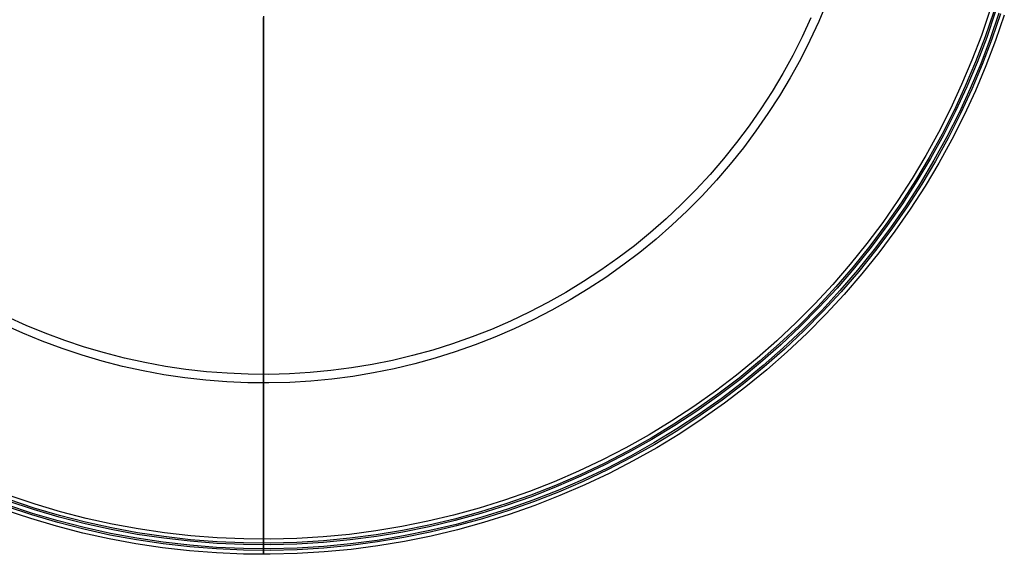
# Model space of a CAD drawing. Header units: millimetres. Extents: x -105 to 105, y -105 to 105.
# Tile 2 of 12: x -33 to 100, y -105 to -33. Entities that reach past the tile are written whole.
import ezdxf

# ---------------------------------------------------------------- set-up
doc = ezdxf.new("R2010")
doc.units = ezdxf.units.MM
doc.layers.add('Houglass pot - Extra Small - Ferm Living', color=7, linetype='Continuous', true_color=0x000000)

msp = doc.modelspace()

# ---------------------------------------------------------------- linework, layer by layer
at = {"layer": 'Houglass pot - Extra Small - Ferm Living', "color": 18, "true_color": 0x000000}
for p, q in [((76, -30.52, 55.08), (74.89, -33.14, 55.08)), ((97.98, -31.65), (96.83, -35.03)), ((98.49, -31.81, 303.14), (97.33, -35.21, 303.14)), ((98.49, -31.81, 188.22), (97.33, -35.21, 188.22)), ((0, -32.43, 90.31), (0, -35.83, 91.48)), ((0, -35.92, 86.26), (0, -32.62, 87.4)), ((0, -36.34, 90.08), (0, -32.9, 88.89)), ((0, -32.9, 88.89), (0, -36.26, 87.73)), ((73.84, -32.67, 54.12), (72.66, -35.21, 54.12)), ((74.89, -33.14, 55.08), (73.7, -35.72, 55.08)), ((98.7, -31.88), (97.54, -35.29)), ((99.2, -32.04, 303.14), (98.03, -35.47, 303.14)), ((99.42, -32.11), (98.24, -35.54)), ((99.92, -32.27, 303.14), (98.74, -35.72, 303.14)), ((99.92, -32.27, 188.22), (98.74, -35.72, 188.22)), ((0, -35.83, 91.48), (0, -39.18, 92.77)), ((72.66, -35.21, 54.12), (71.39, -37.71, 54.12)), ((73.7, -35.72, 55.08), (72.41, -38.25, 55.08)), ((96.83, -35.03), (95.55, -38.37)), ((97.33, -35.21, 303.14), (96.05, -38.57, 303.14)), ((97.33, -35.21, 188.22), (96.05, -38.57, 188.22)), ((97.54, -35.29), (96.25, -38.65)), ((98.03, -35.47, 303.14), (96.74, -38.85, 303.14)), ((98.24, -35.54), (96.95, -38.93)), ((98.74, -35.72, 303.14), (97.44, -39.13, 303.14)), ((98.74, -35.72, 188.22), (97.44, -39.13, 188.22)), ((0, -39.17, 85), (0, -35.92, 86.26)), ((0, -36.26, 87.73), (0, -39.57, 86.46)), ((0, -39.74, 91.38), (0, -36.34, 90.08)), ((71.39, -37.71, 54.12), (70.04, -40.17, 54.12)), ((72.41, -38.25, 55.08), (71.04, -40.74, 55.08)), ((95.55, -38.37), (94.16, -41.66)), ((0, -42.38, 83.64), (0, -39.17, 85)), ((0, -39.18, 92.77), (0, -42.49, 94.18)), ((0, -39.57, 86.46), (0, -42.84, 85.07)), ((0, -43.1, 92.81), (0, -39.74, 91.38)), ((96.05, -38.57, 303.14), (94.65, -41.88, 303.14)), ((96.05, -38.57, 188.22), (94.65, -41.88, 188.22)), ((96.25, -38.65), (94.85, -41.97)), ((96.74, -38.85, 303.14), (95.33, -42.18, 303.14)), ((96.95, -38.93), (95.54, -42.27)), ((97.44, -39.13, 303.14), (96.02, -42.49, 303.14)), ((97.44, -39.13, 188.22), (96.02, -42.49, 188.22)), ((70.04, -40.17, 54.12), (68.6, -42.58, 54.12)), ((71.04, -40.74, 55.08), (69.59, -43.18, 55.08)), ((0, -45.55, 82.16), (0, -42.38, 83.64)), ((0, -42.49, 94.18), (0, -45.74, 95.7)), ((94.16, -41.66), (92.66, -44.91)), ((94.65, -41.88, 303.14), (93.14, -45.14, 303.14)), ((94.65, -41.88, 188.22), (93.14, -45.14, 188.22)), ((94.85, -41.97), (93.34, -45.24)), ((95.33, -42.18, 303.14), (93.81, -45.47, 303.14)), ((95.54, -42.27), (94.02, -45.56)), ((96.02, -42.49, 303.14), (94.49, -45.79, 303.14)), ((96.02, -42.49, 188.22), (94.49, -45.79, 188.22)), ((0, -42.84, 85.07), (0, -46.06, 83.58)), ((0, -46.4, 94.35), (0, -43.1, 92.81)), ((68.6, -42.58, 54.12), (67.09, -44.93, 54.12)), ((69.59, -43.18, 55.08), (68.04, -45.57, 55.08)), ((67.09, -44.93, 54.12), (65.49, -47.23, 54.12)), ((92.66, -44.91), (91.05, -48.1)), ((93.14, -45.14, 303.14), (91.52, -48.34, 303.14)), ((93.14, -45.14, 188.22), (91.52, -48.34, 188.22)), ((0, -48.66, 80.59), (0, -45.55, 82.16)), ((0, -45.74, 95.7), (0, -48.94, 97.33)), ((0, -46.06, 83.58), (0, -49.23, 81.98)), ((0, -49.64, 96.01), (0, -46.4, 94.35)), ((68.04, -45.57, 55.08), (66.42, -47.91, 55.08)), ((93.34, -45.24), (91.71, -48.45)), ((93.81, -45.47, 303.14), (92.18, -48.69, 303.14)), ((94.02, -45.56), (92.38, -48.8)), ((94.49, -45.79, 303.14), (92.84, -49.04, 303.14)), ((94.49, -45.79, 188.22), (92.84, -49.04, 188.22)), ((65.49, -47.23, 54.12), (63.81, -49.48, 54.12)), ((0, -51.72, 78.9), (0, -48.66, 80.59)), ((0, -48.94, 97.33), (0, -52.08, 99.08)), ((66.42, -47.91, 55.08), (64.72, -50.18, 55.08)), ((91.05, -48.1), (89.32, -51.23)), ((91.52, -48.34, 303.14), (89.78, -51.49, 303.14)), ((91.52, -48.34, 188.22), (89.78, -51.49, 188.22)), ((91.71, -48.45), (89.98, -51.6)), ((92.18, -48.69, 303.14), (90.43, -51.86, 303.14)), ((92.38, -48.8), (90.63, -51.98)), ((92.84, -49.04, 303.14), (91.08, -52.24, 303.14)), ((92.84, -49.04, 188.22), (91.08, -52.24, 188.22)), ((0, -49.23, 81.98), (0, -52.34, 80.27)), ((0, -52.83, 97.78), (0, -49.64, 96.01)), ((63.81, -49.48, 54.12), (62.05, -51.66, 54.12)), ((64.72, -50.18, 55.08), (62.94, -52.4, 55.08)), ((0, -54.71, 77.12), (0, -51.72, 78.9)), ((62.05, -51.66, 54.12), (60.22, -53.78, 54.12)), ((89.32, -51.23), (87.49, -54.3)), ((89.78, -51.49, 303.14), (87.94, -54.58, 303.14)), ((89.78, -51.49, 188.22), (87.94, -54.58, 188.22)), ((89.98, -51.6), (88.13, -54.69)), ((0, -52.08, 99.08), (0, -55.16, 100.93)), ((0, -52.34, 80.27), (0, -55.4, 78.46)), ((0, -55.95, 99.66), (0, -52.83, 97.78)), ((62.94, -52.4, 55.08), (61.08, -54.55, 55.08)), ((90.43, -51.86, 303.14), (88.58, -54.97, 303.14)), ((90.63, -51.98), (88.77, -55.09)), ((91.08, -52.24, 303.14), (89.22, -55.37, 303.14)), ((91.08, -52.24, 188.22), (89.22, -55.37, 188.22)), ((60.22, -53.78, 54.12), (58.32, -55.84, 54.12)), ((87.49, -54.3), (85.55, -57.3)), ((0, -57.65, 75.23), (0, -54.71, 77.12)), ((0, -55.16, 100.93), (0, -58.17, 102.89)), ((0, -55.4, 78.46), (0, -58.39, 76.54)), ((61.08, -54.55, 55.08), (59.15, -56.64, 55.08)), ((87.94, -54.58, 303.14), (85.99, -57.59, 303.14)), ((87.94, -54.58, 188.22), (85.99, -57.59, 188.22)), ((88.13, -54.69), (86.18, -57.72)), ((88.58, -54.97, 303.14), (86.62, -58.01, 303.14)), ((88.77, -55.09), (86.81, -58.14)), ((89.22, -55.37, 303.14), (87.24, -58.43, 303.14)), ((89.22, -55.37, 188.22), (87.24, -58.43, 188.22)), ((0, -59.01, 101.65), (0, -55.95, 99.66)), ((58.32, -55.84, 54.12), (56.35, -57.83, 54.12)), ((59.15, -56.64, 55.08), (57.15, -58.66, 55.08)), ((0, -60.52, 73.25), (0, -57.65, 75.23)), ((0, -58.17, 102.89), (0, -61.11, 104.95)), ((0, -58.39, 76.54), (0, -61.31, 74.53)), ((56.35, -57.83, 54.12), (54.3, -59.75, 54.12)), ((85.55, -57.3), (83.51, -60.23)), ((85.99, -57.59, 303.14), (83.94, -60.54, 303.14)), ((85.99, -57.59, 188.22), (83.94, -60.54, 188.22)), ((86.18, -57.72), (84.12, -60.67)), ((86.62, -58.01, 303.14), (84.55, -60.98, 303.14)), ((86.81, -58.14), (84.74, -61.12)), ((87.24, -58.43, 303.14), (85.16, -61.42, 303.14)), ((87.24, -58.43, 188.22), (85.16, -61.42, 188.22)), ((0, -61.99, 103.74), (0, -59.01, 101.65)), ((54.3, -59.75, 54.12), (52.2, -61.6, 54.12)), ((57.15, -58.66, 55.08), (55.08, -60.61, 55.08)), ((0, -63.32, 71.16), (0, -60.52, 73.25)), ((55.08, -60.61, 55.08), (52.94, -62.48, 55.08)), ((83.51, -60.23), (81.37, -63.1)), ((83.94, -60.54, 303.14), (81.79, -63.42, 303.14)), ((83.94, -60.54, 188.22), (81.79, -63.42, 188.22)), ((84.12, -60.67), (81.97, -63.56)), ((84.55, -60.98, 303.14), (82.38, -63.88, 303.14)), ((0, -61.11, 104.95), (0, -63.98, 107.11)), ((0, -61.31, 74.53), (0, -64.16, 72.41)), ((0, -64.9, 105.93), (0, -61.99, 103.74)), ((52.2, -61.6, 54.12), (50.03, -63.38, 54.12)), ((84.74, -61.12), (82.56, -64.02)), ((85.16, -61.42, 303.14), (82.98, -64.34, 303.14)), ((85.16, -61.42, 188.22), (82.98, -64.34, 188.22)), ((0, -66.05, 68.99), (0, -63.32, 71.16)), ((50.03, -63.38, 54.12), (47.8, -65.07, 54.12)), ((52.94, -62.48, 55.08), (50.74, -64.28, 55.08)), ((81.37, -63.1), (79.13, -65.88)), ((81.79, -63.42, 303.14), (79.54, -66.22, 303.14)), ((81.79, -63.42, 188.22), (79.54, -66.22, 188.22)), ((81.97, -63.56), (79.71, -66.36)), ((0, -63.98, 107.11), (0, -66.77, 109.38)), ((0, -64.16, 72.41), (0, -66.94, 70.2)), ((0, -67.73, 108.23), (0, -64.9, 105.93)), ((47.8, -65.07, 54.12), (45.51, -66.69, 54.12)), ((50.74, -64.28, 55.08), (48.48, -66, 55.08)), ((82.38, -63.88, 303.14), (80.12, -66.7, 303.14)), ((82.56, -64.02), (80.29, -66.85)), ((82.98, -64.34, 303.14), (80.69, -67.18, 303.14)), ((82.98, -64.34, 188.22), (80.69, -67.18, 188.22)), ((0, -68.7, 66.72), (0, -66.05, 68.99)), ((48.48, -66, 55.08), (46.16, -67.65, 55.08)), ((79.13, -65.88), (76.8, -68.59)), ((79.54, -66.22, 303.14), (77.2, -68.94, 303.14)), ((79.54, -66.22, 188.22), (77.2, -68.94, 188.22)), ((79.71, -66.36), (77.36, -69.09)), ((0, -66.77, 109.38), (0, -69.47, 111.73)), ((0, -66.94, 70.2), (0, -69.64, 67.9)), ((0, -70.48, 110.62), (0, -67.73, 108.23)), ((45.51, -66.69, 54.12), (43.17, -68.23, 54.12)), ((46.16, -67.65, 55.08), (43.79, -69.21, 55.08)), ((80.12, -66.7, 303.14), (77.75, -69.44, 303.14)), ((80.29, -66.85), (77.92, -69.59)), ((80.69, -67.18, 303.14), (78.31, -69.94, 303.14)), ((80.69, -67.18, 188.22), (78.31, -69.94, 188.22)), ((0, -71.28, 64.37), (0, -68.7, 66.72)), ((43.17, -68.23, 54.12), (40.77, -69.69, 54.12)), ((76.8, -68.59), (74.37, -71.21)), ((77.2, -68.94, 303.14), (74.76, -71.58, 303.14)), ((77.2, -68.94, 188.22), (74.76, -71.58, 188.22)), ((0, -69.47, 111.73), (0, -72.1, 114.19)), ((0, -69.64, 67.9), (0, -72.26, 65.5)), ((40.77, -69.69, 54.12), (38.33, -71.06, 54.12)), ((43.79, -69.21, 55.08), (41.36, -70.69, 55.08)), ((77.36, -69.09), (74.92, -71.73)), ((77.75, -69.44, 303.14), (75.3, -72.1, 303.14)), ((77.92, -69.59), (75.46, -72.26)), ((78.31, -69.94, 303.14), (75.84, -72.62, 303.14)), ((78.31, -69.94, 188.22), (75.84, -72.62, 188.22)), ((0, -73.14, 113.11), (0, -70.48, 110.62)), ((0, -73.77, 61.93), (0, -71.28, 64.37)), ((38.33, -71.06, 54.12), (35.84, -72.35, 54.12)), ((41.36, -70.69, 55.08), (38.88, -72.08, 55.08)), ((74.37, -71.21), (71.86, -73.75)), ((74.76, -71.58, 303.14), (72.23, -74.13, 303.14)), ((74.76, -71.58, 188.22), (72.23, -74.13, 188.22)), ((-32.03, -74.12, 54.12), (-34.58, -72.96, 54.12)), ((0, -72.1, 114.19), (0, -74.64, 116.73)), ((0, -72.26, 65.5), (0, -74.8, 63.02)), ((35.84, -72.35, 54.12), (33.31, -73.55, 54.12)), ((38.88, -72.08, 55.08), (36.35, -73.39, 55.08)), ((74.92, -71.73), (72.38, -74.29)), ((75.3, -72.1, 303.14), (72.75, -74.67, 303.14)), ((75.46, -72.26), (72.91, -74.83)), ((75.84, -72.62, 303.14), (73.27, -75.21, 303.14)), ((75.84, -72.62, 188.22), (73.27, -75.21, 188.22)), ((-32.49, -75.18, 55.08), (-35.08, -74, 55.08)), ((-29.44, -75.18, 54.12), (-32.03, -74.12, 54.12)), ((0, -75.72, 115.69), (0, -73.14, 113.11)), ((0, -76.18, 59.41), (0, -73.77, 61.93)), ((33.31, -73.55, 54.12), (30.74, -74.66, 54.12)), ((36.35, -73.39, 55.08), (33.79, -74.6, 55.08)), ((71.86, -73.75), (69.25, -76.2)), ((72.23, -74.13, 303.14), (69.61, -76.59, 303.14)), ((72.23, -74.13, 188.22), (69.61, -76.59, 188.22)), ((72.38, -74.29), (69.76, -76.76)), ((-29.86, -76.26, 55.08), (-32.49, -75.18, 55.08)), ((-26.81, -76.16, 54.12), (-29.44, -75.18, 54.12)), ((0, -74.64, 116.73), (0, -77.09, 119.36)), ((0, -74.8, 63.02), (0, -77.26, 60.45)), ((28.13, -75.68, 54.12), (25.48, -76.62, 54.12)), ((30.74, -74.66, 54.12), (28.13, -75.68, 54.12)), ((33.79, -74.6, 55.08), (31.18, -75.73, 55.08)), ((72.75, -74.67, 303.14), (70.11, -77.15, 303.14)), ((72.91, -74.83), (70.27, -77.32)), ((73.27, -75.21, 303.14), (70.62, -77.7, 303.14)), ((73.27, -75.21, 188.22), (70.62, -77.7, 188.22)), ((-27.19, -77.25, 55.08), (-29.86, -76.26, 55.08)), ((-24.15, -77.05, 54.12), (-26.81, -76.16, 54.12)), ((0, -78.2, 118.35), (0, -75.72, 115.69)), ((0, -78.51, 56.8), (0, -76.18, 59.41)), ((25.48, -76.62, 54.12), (22.81, -77.45, 54.12)), ((28.53, -76.77, 55.08), (25.85, -77.71, 55.08)), ((31.18, -75.73, 55.08), (28.53, -76.77, 55.08)), ((69.25, -76.2), (66.57, -78.56)), ((69.61, -76.59, 303.14), (66.91, -78.96, 303.14)), ((69.61, -76.59, 188.22), (66.91, -78.96, 188.22)), ((69.76, -76.76), (67.05, -79.13)), ((-24.49, -78.15, 55.08), (-27.19, -77.25, 55.08)), ((-21.77, -78.95, 55.08), (-24.49, -78.15, 55.08)), ((-21.46, -77.84, 54.12), (-24.15, -77.05, 54.12)), ((-18.75, -78.54, 54.12), (-21.46, -77.84, 54.12)), ((0, -77.09, 119.36), (0, -79.44, 122.07)), ((0, -77.26, 60.45), (0, -79.62, 57.81)), ((0, -80.59, 121.1), (0, -78.2, 118.35)), ((20.11, -78.2, 54.12), (17.38, -78.85, 54.12)), ((22.81, -77.45, 54.12), (20.11, -78.2, 54.12)), ((25.85, -77.71, 55.08), (23.13, -78.56, 55.08)), ((70.11, -77.15, 303.14), (67.39, -79.54, 303.14)), ((70.27, -77.32), (67.54, -79.71)), ((70.62, -77.7, 303.14), (67.88, -80.11, 303.14)), ((70.62, -77.7, 188.22), (67.88, -80.11, 188.22)), ((-19.01, -79.66, 55.08), (-21.77, -78.95, 55.08)), ((-16.24, -80.27, 55.08), (-19.01, -79.66, 55.08)), ((-16.01, -79.14, 54.12), (-18.75, -78.54, 54.12)), ((-13.25, -79.65, 54.12), (-16.01, -79.14, 54.12)), ((-10.48, -80.06, 54.12), (-13.25, -79.65, 54.12)), ((0, -80.74, 54.12), (0, -78.51, 56.8)), ((0, -79.44, 122.07), (0, -81.7, 124.86)), ((0, -79.62, 57.81), (0, -81.9, 55.08)), ((14.63, -79.4, 54.12), (11.87, -79.86, 54.12)), ((17.38, -78.85, 54.12), (14.63, -79.4, 54.12)), ((20.39, -79.32, 55.08), (17.63, -79.98, 55.08)), ((23.13, -78.56, 55.08), (20.39, -79.32, 55.08)), ((66.57, -78.56), (63.8, -80.82)), ((66.91, -78.96, 303.14), (64.13, -81.24, 303.14)), ((66.91, -78.96, 188.22), (64.13, -81.24, 188.22)), ((67.05, -79.13), (64.27, -81.41)), ((67.39, -79.54, 303.14), (64.59, -81.83, 303.14)), ((-13.44, -80.79, 55.08), (-16.24, -80.27, 55.08)), ((-10.63, -81.2, 55.08), (-13.44, -80.79, 55.08)), ((-7.7, -80.37, 54.12), (-10.48, -80.06, 54.12)), ((-4.9, -80.59, 54.12), (-7.7, -80.37, 54.12)), ((-2.1, -80.71, 54.12), (-4.9, -80.59, 54.12)), ((0.7, -80.74, 54.12), (-2.1, -80.71, 54.12)), ((0, -82.88, 123.94), (0, -80.59, 121.1)), ((0, -82.88, 51.37), (0, -80.74, 54.12)), ((3.5, -80.67, 54.12), (0.7, -80.74, 54.12)), ((6.3, -80.5, 54.12), (3.5, -80.67, 54.12)), ((9.09, -80.23, 54.12), (6.3, -80.5, 54.12)), ((11.87, -79.86, 54.12), (9.09, -80.23, 54.12)), ((12.04, -81.01, 55.08), (9.22, -81.38, 55.08)), ((14.84, -80.54, 55.08), (12.04, -81.01, 55.08)), ((17.63, -79.98, 55.08), (14.84, -80.54, 55.08)), ((63.8, -80.82), (60.96, -82.99)), ((67.54, -79.71), (64.73, -82)), ((67.88, -80.11, 303.14), (65.06, -82.42, 303.14)), ((67.88, -80.11, 188.22), (65.06, -82.42, 188.22)), ((-7.81, -81.52, 55.08), (-10.63, -81.2, 55.08)), ((-4.97, -81.75, 55.08), (-7.81, -81.52, 55.08)), ((-2.13, -81.87, 55.08), (-4.97, -81.75, 55.08)), ((0.71, -81.89, 55.08), (-2.13, -81.87, 55.08)), ((0, -81.7, 124.86), (0, -83.86, 127.73)), ((0, -81.9, 55.08), (0, -84.08, 52.28)), ((3.55, -81.82, 55.08), (0.71, -81.89, 55.08)), ((6.39, -81.65, 55.08), (3.55, -81.82, 55.08)), ((9.22, -81.38, 55.08), (6.39, -81.65, 55.08)), ((64.13, -81.24, 303.14), (61.27, -83.42, 303.14)), ((64.13, -81.24, 188.22), (61.27, -83.42, 188.22)), ((64.27, -81.41), (61.4, -83.59)), ((64.59, -81.83, 303.14), (61.71, -84.02, 303.14)), ((64.73, -82), (61.85, -84.2)), ((0, -85.07, 126.85), (0, -82.88, 123.94)), ((0, -84.93, 48.54), (0, -82.88, 51.37)), ((60.96, -82.99), (58.04, -85.05)), ((61.27, -83.42, 303.14), (58.34, -85.49, 303.14)), ((61.27, -83.42, 188.22), (58.34, -85.49, 188.22)), ((61.4, -83.59), (58.46, -85.68)), ((65.06, -82.42, 303.14), (62.16, -84.62, 303.14)), ((65.06, -82.42, 188.22), (62.16, -84.62, 188.22)), ((0, -83.86, 127.73), (0, -85.92, 130.67)), ((0, -84.08, 52.28), (0, -86.16, 49.4)), ((0, -86.88, 45.65), (0, -84.93, 48.54)), ((61.71, -84.02, 303.14), (58.76, -86.11, 303.14)), ((61.85, -84.2), (58.89, -86.3)), ((62.16, -84.62, 303.14), (59.18, -86.73, 303.14)), ((62.16, -84.62, 188.22), (59.18, -86.73, 188.22)), ((0, -87.16, 129.83), (0, -85.07, 126.85)), ((0, -85.92, 130.67), (0, -87.87, 133.69)), ((0, -86.16, 49.4), (0, -88.14, 46.46)), ((58.04, -85.05), (55.05, -87.02)), ((58.34, -85.49, 303.14), (55.34, -87.46, 303.14)), ((58.34, -85.49, 188.22), (55.34, -87.46, 188.22)), ((58.46, -85.68), (55.46, -87.65)), ((58.76, -86.11, 303.14), (55.74, -88.1, 303.14)), ((58.89, -86.3), (55.86, -88.29)), ((0, -88.73, 42.69), (0, -86.88, 45.65)), ((0, -89.15, 132.89), (0, -87.16, 129.83)), ((55.05, -87.02), (52, -88.87)), ((55.34, -87.46, 303.14), (52.27, -89.33, 303.14)), ((55.34, -87.46, 188.22), (52.27, -89.33, 188.22)), ((55.46, -87.65), (52.38, -89.52)), ((59.18, -86.73, 303.14), (56.14, -88.73, 303.14)), ((59.18, -86.73, 188.22), (56.14, -88.73, 188.22)), ((0, -87.87, 133.69), (0, -89.72, 136.76)), ((0, -88.14, 46.46), (0, -90.03, 43.45)), ((0, -90.48, 39.67), (0, -88.73, 42.69)), ((52, -88.87), (48.88, -90.63)), ((55.74, -88.1, 303.14), (52.65, -89.98, 303.14)), ((55.86, -88.29), (52.76, -90.18)), ((56.14, -88.73, 303.14), (53.03, -90.63, 303.14)), ((56.14, -88.73, 188.22), (53.03, -90.63, 188.22)), ((0, -91.02, 136.02), (0, -89.15, 132.89)), ((0, -89.72, 136.76), (0, -91.46, 139.91)), ((0, -90.03, 43.45), (0, -91.81, 40.37)), ((52.27, -89.33, 303.14), (49.14, -91.09, 303.14)), ((52.27, -89.33, 188.22), (49.14, -91.09, 188.22)), ((52.38, -89.52), (49.24, -91.29)), ((52.65, -89.98, 303.14), (49.49, -91.75, 303.14)), ((52.76, -90.18), (49.6, -91.95)), ((0, -92.13, 36.59), (0, -90.48, 39.67)), ((0, -92.79, 139.2), (0, -91.02, 136.02)), ((0, -91.46, 139.91), (0, -93.09, 143.11)), ((48.88, -90.63), (45.71, -92.27)), ((49.14, -91.09, 303.14), (45.94, -92.74, 303.14)), ((49.14, -91.09, 188.22), (45.94, -92.74, 188.22)), ((49.24, -91.29), (46.04, -92.94)), ((53.03, -90.63, 303.14), (49.85, -92.41, 303.14)), ((53.03, -90.63, 188.22), (49.85, -92.41, 188.22)), ((0, -91.81, 40.37), (0, -93.48, 37.24)), ((0, -93.67, 33.46), (0, -92.13, 36.59)), ((0, -94.44, 142.45), (0, -92.79, 139.2)), ((45.71, -92.27), (42.48, -93.8)), ((45.94, -92.74, 303.14), (42.7, -94.28, 303.14)), ((45.94, -92.74, 188.22), (42.7, -94.28, 188.22)), ((46.04, -92.94), (42.79, -94.48)), ((49.49, -91.75, 303.14), (46.28, -93.42, 303.14)), ((49.6, -91.95), (46.38, -93.62)), ((49.85, -92.41, 303.14), (46.61, -94.09, 303.14)), ((49.85, -92.41, 188.22), (46.61, -94.09, 188.22)), ((0, -93.09, 143.11), (0, -94.61, 146.36)), ((0, -93.48, 37.24), (0, -95.05, 34.06)), ((0, -95.1, 30.28), (0, -93.67, 33.46)), ((42.48, -93.8), (39.2, -95.22)), ((42.7, -94.28, 303.14), (39.4, -95.71, 303.14)), ((42.7, -94.28, 188.22), (39.4, -95.71, 188.22)), ((46.28, -93.42, 303.14), (43.01, -94.97, 303.14)), ((46.38, -93.62), (43.1, -95.17)), ((46.61, -94.09, 303.14), (43.32, -95.65, 303.14)), ((46.61, -94.09, 188.22), (43.32, -95.65, 188.22)), ((0, -95.98, 145.75), (0, -94.44, 142.45)), ((0, -94.61, 146.36), (0, -96.01, 149.67)), ((0, -95.05, 34.06), (0, -96.5, 30.82)), ((0, -96.43, 27.05), (0, -95.1, 30.28)), ((39.2, -95.22), (35.87, -96.52)), ((42.79, -94.48), (39.48, -95.91)), ((43.01, -94.97, 303.14), (39.69, -96.4, 303.14)), ((43.1, -95.17), (39.77, -96.61)), ((0, -97.4, 149.11), (0, -95.98, 145.75)), ((0, -96.01, 149.67), (0, -97.3, 153.02)), ((0, -97.64, 23.78), (0, -96.43, 27.05)), ((0, -96.5, 30.82), (0, -97.85, 27.53)), ((35.87, -96.52), (32.5, -97.71)), ((39.4, -95.71, 303.14), (36.05, -97.02, 303.14)), ((39.4, -95.71, 188.22), (36.05, -97.02, 188.22)), ((39.48, -95.91), (36.13, -97.23)), ((39.69, -96.4, 303.14), (36.32, -97.72, 303.14)), ((39.77, -96.61), (36.39, -97.93)), ((43.32, -95.65, 303.14), (39.97, -97.09, 303.14)), ((43.32, -95.65, 188.22), (39.97, -97.09, 188.22)), ((-31.02, -98.97), (-34.44, -97.84)), ((-30.96, -98.76, 303.14), (-34.37, -97.63, 303.14)), ((-30.96, -98.76, 188.22), (-34.37, -97.63, 188.22)), ((-30.8, -98.26), (-34.19, -97.13)), ((-27.37, -99.26), (-30.8, -98.26)), ((0, -97.3, 153.02), (0, -98.47, 156.42)), ((0, -98.71, 152.51), (0, -97.4, 149.11)), ((0, -98.75, 20.47), (0, -97.64, 23.78)), ((0, -97.85, 27.53), (0, -99.09, 24.2)), ((32.5, -97.71), (29.09, -98.77)), ((32.67, -98.21, 303.14), (29.24, -99.28, 303.14)), ((32.67, -98.21, 188.22), (29.24, -99.28, 188.22)), ((36.05, -97.02, 303.14), (32.67, -98.21, 303.14)), ((36.05, -97.02, 188.22), (32.67, -98.21, 188.22)), ((36.13, -97.23), (32.74, -98.42)), ((36.32, -97.72, 303.14), (32.9, -98.92, 303.14)), ((36.39, -97.93), (32.97, -99.14)), ((39.97, -97.09, 303.14), (36.58, -98.42, 303.14)), ((39.97, -97.09, 188.22), (36.58, -98.42, 188.22)), ((-31.41, -100.19, 303.14), (-34.86, -99.04, 303.14)), ((-31.41, -100.19, 188.22), (-34.86, -99.04, 188.22)), ((-31.25, -99.69), (-34.69, -98.55)), ((-31.18, -99.48, 303.14), (-34.61, -98.34, 303.14)), ((-27.71, -100.5, 303.14), (-31.18, -99.48, 303.14)), ((-27.57, -99.99), (-31.02, -98.97)), ((-27.51, -99.78, 303.14), (-30.96, -98.76, 303.14)), ((-27.51, -99.78, 188.22), (-30.96, -98.76, 188.22)), ((-23.91, -100.15), (-27.37, -99.26)), ((0, -98.47, 156.42), (0, -99.52, 159.86)), ((0, -99.89, 155.96), (0, -98.71, 152.51)), ((0, -99.74, 17.13), (0, -98.75, 20.47)), ((0, -99.09, 24.2), (0, -100.21, 20.84)), ((0, -99.52, 159.86), (0, -100.45, 163.32)), ((29.09, -98.77), (25.64, -99.72)), ((29.24, -99.28, 303.14), (25.77, -100.24, 303.14)), ((29.24, -99.28, 188.22), (25.77, -100.24, 188.22)), ((29.3, -99.5), (25.83, -100.45)), ((32.74, -98.42), (29.3, -99.5)), ((32.9, -98.92, 303.14), (29.45, -100, 303.14)), ((32.97, -99.14), (29.51, -100.22)), ((36.58, -98.42, 303.14), (33.14, -99.63, 303.14)), ((36.58, -98.42, 188.22), (33.14, -99.63, 188.22)), ((-27.91, -101.22, 303.14), (-31.41, -100.19, 303.14)), ((-27.91, -101.22, 188.22), (-31.41, -100.19, 188.22)), ((-27.77, -100.72), (-31.25, -99.69)), ((-24.26, -101.62), (-27.77, -100.72)), ((-24.2, -101.4, 303.14), (-27.71, -100.5, 303.14)), ((-24.08, -100.89), (-27.57, -99.99)), ((-24.03, -100.67, 303.14), (-27.51, -99.78, 303.14)), ((-24.03, -100.67, 188.22), (-27.51, -99.78, 188.22)), ((-20.57, -101.66), (-24.08, -100.89)), ((-20.52, -101.45, 303.14), (-24.03, -100.67, 303.14)), ((-20.52, -101.45, 188.22), (-24.03, -100.67, 188.22)), ((-20.42, -100.92), (-23.91, -100.15)), ((-16.9, -101.57), (-20.42, -100.92)), ((0, -100.62, 13.75), (0, -99.74, 17.13)), ((0, -100.96, 159.44), (0, -99.89, 155.96)), ((0, -100.21, 20.84), (0, -101.21, 17.43)), ((0, -100.45, 163.32), (0, -101.25, 166.82)), ((0, -101.38, 10.34), (0, -100.62, 13.75)), ((22.17, -100.55), (18.66, -101.26)), ((25.64, -99.72), (22.17, -100.55)), ((25.77, -100.24, 303.14), (22.28, -101.07, 303.14)), ((25.77, -100.24, 188.22), (22.28, -101.07, 188.22)), ((25.83, -100.45), (22.33, -101.29)), ((29.45, -100, 303.14), (25.96, -100.97, 303.14)), ((29.51, -100.22), (26.02, -101.18)), ((29.66, -100.72, 303.14), (26.15, -101.69, 303.14)), ((29.66, -100.72, 188.22), (26.15, -101.69, 188.22)), ((33.14, -99.63, 303.14), (29.66, -100.72, 303.14)), ((33.14, -99.63, 188.22), (29.66, -100.72, 188.22)), ((-24.38, -102.13, 303.14), (-27.91, -101.22, 303.14)), ((-24.38, -102.13, 188.22), (-27.91, -101.22, 188.22)), ((-20.82, -102.92, 303.14), (-24.38, -102.13, 303.14)), ((-20.82, -102.92, 188.22), (-24.38, -102.13, 188.22)), ((-20.72, -102.4), (-24.26, -101.62)), ((-20.67, -102.18, 303.14), (-24.2, -101.4, 303.14)), ((-17.11, -102.84, 303.14), (-20.67, -102.18, 303.14)), ((-17.03, -102.32), (-20.57, -101.66)), ((-16.99, -102.1, 303.14), (-20.52, -101.45, 303.14)), ((-16.99, -102.1, 188.22), (-20.52, -101.45, 188.22)), ((-13.44, -102.62, 303.14), (-16.99, -102.1, 303.14)), ((-13.44, -102.62, 188.22), (-16.99, -102.1, 188.22)), ((-13.37, -102.1), (-16.9, -101.57)), ((-9.81, -102.5), (-13.37, -102.1)), ((0, -101.9, 162.96), (0, -100.96, 159.44)), ((0, -101.21, 17.43), (0, -102.1, 13.99)), ((0, -101.25, 166.82), (0, -101.94, 170.35)), ((0, -102.03, 6.91), (0, -101.38, 10.34)), ((0, -102.72, 166.51), (0, -101.9, 162.96)), ((0, -101.94, 170.35), (0, -102.5, 173.9)), ((0, -102.56, 3.47), (0, -102.03, 6.91)), ((0, -102.1, 13.99), (0, -102.87, 10.53)), ((15.14, -101.85), (11.59, -102.31)), ((18.66, -101.26), (15.14, -101.85)), ((18.76, -101.79, 303.14), (15.21, -102.38, 303.14)), ((18.76, -101.79, 188.22), (15.21, -102.38, 188.22)), ((18.8, -102), (15.25, -102.6)), ((22.28, -101.07, 303.14), (18.76, -101.79, 303.14)), ((22.28, -101.07, 188.22), (18.76, -101.79, 188.22)), ((22.33, -101.29), (18.8, -102)), ((22.44, -101.81, 303.14), (18.89, -102.52, 303.14)), ((22.49, -102.03), (18.94, -102.75)), ((25.96, -100.97, 303.14), (22.44, -101.81, 303.14)), ((26.02, -101.18), (22.49, -102.03)), ((26.15, -101.69, 303.14), (22.6, -102.54, 303.14)), ((26.15, -101.69, 188.22), (22.6, -102.54, 188.22)), ((-17.24, -103.58, 303.14), (-20.82, -102.92, 303.14)), ((-17.24, -103.58, 188.22), (-20.82, -102.92, 188.22)), ((-17.15, -103.06), (-20.72, -102.4)), ((-13.63, -104.11, 303.14), (-17.24, -103.58, 303.14)), ((-13.63, -104.11, 188.22), (-17.24, -103.58, 188.22)), ((-13.56, -103.59), (-17.15, -103.06)), ((-13.53, -103.37, 303.14), (-17.11, -102.84, 303.14)), ((-13.46, -102.84), (-17.03, -102.32)), ((-9.96, -104), (-13.56, -103.59)), ((-9.94, -103.78, 303.14), (-13.53, -103.37, 303.14)), ((-9.89, -103.25), (-13.46, -102.84)), ((-9.87, -103.03, 303.14), (-13.44, -102.62, 303.14)), ((-9.87, -103.03, 188.22), (-13.44, -102.62, 188.22)), ((-6.3, -103.53), (-9.89, -103.25)), ((-6.28, -103.31, 303.14), (-9.87, -103.03, 303.14)), ((-6.28, -103.31, 188.22), (-9.87, -103.03, 188.22)), ((-6.25, -102.78), (-9.81, -102.5)), ((-2.7, -103.69), (-6.3, -103.53)), ((-2.69, -103.46, 303.14), (-6.28, -103.31, 303.14)), ((-2.69, -103.46, 188.22), (-6.28, -103.31, 188.22)), ((-2.68, -102.93), (-6.25, -102.78)), ((0.9, -103.5, 303.14), (-2.69, -103.46, 303.14)), ((0.9, -103.5, 188.22), (-2.69, -103.46, 188.22)), ((0.89, -102.96), (-2.68, -102.93)), ((0, -102.5, 173.9), (0, -102.94, 177.46)), ((0, -102.97), (0, -102.56, 3.47)), ((0, -103.42, 170.09), (0, -102.72, 166.51)), ((0, -102.87, 10.53), (0, -103.53, 7.04)), ((0, -102.94, 177.46), (0, -103.25, 181.04)), ((0, -104.48), (0, -102.97)), ((0, -103.25, 181.04), (0, -103.44, 184.63)), ((0, -103.98, 173.69), (0, -103.42, 170.09)), ((0, -103.44, 184.63), (0, -103.5, 188.22)), ((0, -103.5, 188.22), (0, -103.5, 303.14)), ((0, -103.5, 303.14), (0, -105, 303.14)), ((0, -103.53, 7.04), (0, -104.06, 3.53)), ((4.47, -102.87), (0.89, -102.96)), ((4.49, -103.4, 303.14), (0.9, -103.5, 303.14)), ((4.49, -103.4, 188.22), (0.9, -103.5, 188.22)), ((8.03, -102.65), (4.47, -102.87)), ((8.08, -103.18, 303.14), (4.49, -103.4, 303.14)), ((8.08, -103.18, 188.22), (4.49, -103.4, 188.22)), ((8.09, -103.41), (4.5, -103.62)), ((11.59, -102.31), (8.03, -102.65)), ((11.65, -102.84, 303.14), (8.08, -103.18, 303.14)), ((11.65, -102.84, 188.22), (8.08, -103.18, 188.22)), ((11.68, -103.06), (8.09, -103.41)), ((11.74, -103.59, 303.14), (8.13, -103.93, 303.14)), ((15.21, -102.38, 303.14), (11.65, -102.84, 303.14)), ((15.21, -102.38, 188.22), (11.65, -102.84, 188.22)), ((15.25, -102.6), (11.68, -103.06)), ((15.32, -103.12, 303.14), (11.74, -103.59, 303.14)), ((15.36, -103.34), (11.76, -103.81)), ((18.89, -102.52, 303.14), (15.32, -103.12, 303.14)), ((18.94, -102.75), (15.36, -103.34)), ((19.03, -103.26, 303.14), (15.43, -103.86, 303.14)), ((19.03, -103.26, 188.22), (15.43, -103.86, 188.22)), ((22.6, -102.54, 303.14), (19.03, -103.26, 303.14)), ((22.6, -102.54, 188.22), (19.03, -103.26, 188.22)), ((-10.01, -104.52, 303.14), (-13.63, -104.11, 303.14)), ((-10.01, -104.52, 188.22), (-13.63, -104.11, 188.22)), ((-6.37, -104.81, 303.14), (-10.01, -104.52, 303.14)), ((-6.37, -104.81, 188.22), (-10.01, -104.52, 188.22)), ((-6.34, -104.28), (-9.96, -104)), ((-6.33, -104.06, 303.14), (-9.94, -103.78, 303.14)), ((-2.73, -104.96, 303.14), (-6.37, -104.81, 303.14)), ((-2.73, -104.96, 188.22), (-6.37, -104.81, 188.22)), ((-2.72, -104.44), (-6.34, -104.28)), ((-2.71, -104.21, 303.14), (-6.33, -104.06, 303.14)), ((0.91, -104.47), (-2.72, -104.44)), ((0.9, -104.25, 303.14), (-2.71, -104.21, 303.14)), ((0.9, -103.72), (-2.7, -103.69)), ((0, -104.43, 177.31), (0, -103.98, 173.69)), ((0, -104.06, 3.53), (0, -104.48)), ((0, -104.75, 180.94), (0, -104.43, 177.31)), ((0, -104.94, 184.58), (0, -104.75, 180.94)), ((4.5, -103.62), (0.9, -103.72)), ((4.52, -104.15, 303.14), (0.9, -104.25, 303.14)), ((4.53, -104.38), (0.91, -104.47)), ((4.55, -104.9, 303.14), (0.91, -105, 303.14)), ((4.55, -104.9, 188.22), (0.91, -105, 188.22)), ((8.13, -103.93, 303.14), (4.52, -104.15, 303.14)), ((8.15, -104.16), (4.53, -104.38)), ((8.19, -104.68, 303.14), (4.55, -104.9, 303.14)), ((8.19, -104.68, 188.22), (4.55, -104.9, 188.22)), ((11.76, -103.81), (8.15, -104.16)), ((11.82, -104.33, 303.14), (8.19, -104.68, 303.14)), ((11.82, -104.33, 188.22), (8.19, -104.68, 188.22)), ((15.43, -103.86, 303.14), (11.82, -104.33, 303.14)), ((15.43, -103.86, 188.22), (11.82, -104.33, 188.22)), ((0.91, -105, 303.14), (-2.73, -104.96, 303.14)), ((0.91, -105, 188.22), (-2.73, -104.96, 188.22)), ((0, -105, 188.22), (0, -104.94, 184.58)), ((0, -105, 303.14), (0, -105, 188.22))]:
    msp.add_line(p, q, dxfattribs=at)

doc.saveas('drawing.dxf')
